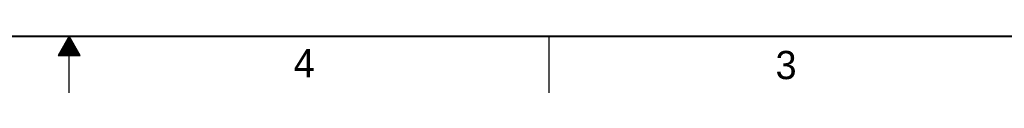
# Model space of a CAD drawing. Header units: inches. Extents: x 0 to 34, y 0 to 22.
# Tile 3 of 16: x 16.6 to 25.3, y 0 to 0.5. Entities that reach past the tile are written whole.
import ezdxf

# ---------------------------------------------------------------- set-up
doc = ezdxf.new("R2010")
doc.units = ezdxf.units.IN
doc.header["$LTSCALE"] = 1.87
doc.header["$MEASUREMENT"] = 0
doc.layers.get('0').update_dxf_attribs({"linetype": 'CONTINUOUS'})
doc.styles.get("Standard").update_dxf_attribs({"font": 'txt', "width": 0.8})

msp = doc.modelspace()

# ---------------------------------------------------------------- linework, layer by layer
at = {"color": 2, "linetype": 'CONTINUOUS'}
for p, q in [((17, 0.5), (16.902, 0.3303)), ((16.9654, 0.44), (17.0347, 0.44)), ((16.9712, 0.45), (17.0289, 0.45)), ((16.9769, 0.46), (17.0231, 0.46)), ((16.9827, 0.47), (17.0173, 0.47)), ((16.9885, 0.48), (17.0116, 0.48)), ((16.9942, 0.49), (17.0058, 0.49)), ((17.098, 0.3303), (17, 0.5)), ((17, 0), (17, 0.5)), ((21.25, 0), (21.25, 0.5)), ((16.9134, 0.35), (17.0866, 0.35)), ((16.9192, 0.36), (17.0808, 0.36)), ((16.925, 0.37), (17.0751, 0.37)), ((16.9307, 0.38), (17.0693, 0.38)), ((16.9365, 0.39), (17.0635, 0.39)), ((16.9423, 0.4), (17.0578, 0.4)), ((16.9481, 0.41), (17.052, 0.41)), ((16.9538, 0.42), (17.0462, 0.42)), ((16.9596, 0.43), (17.0404, 0.43)), ((16.902, 0.3303), (17.098, 0.3303)), ((16.9076, 0.34), (17.0924, 0.34))]:
    msp.add_line(p, q, dxfattribs=at)
at = {"color": 7, "linetype": 'CONTINUOUS', "const_width": 0.02}
msp.add_lwpolyline([(0.5, 0.5), (33.5, 0.5)], dxfattribs=at)

# ---------------------------------------------------------------- texts
at = {"color": 2, "linetype": 'CONTINUOUS'}
for s, p in [('4', (18.9884, 0.1369)), ('3', (23.2555, 0.121))]:
    msp.add_text(s, height=0.25, dxfattribs=at).set_placement(p)

doc.saveas('drawing.dxf')
